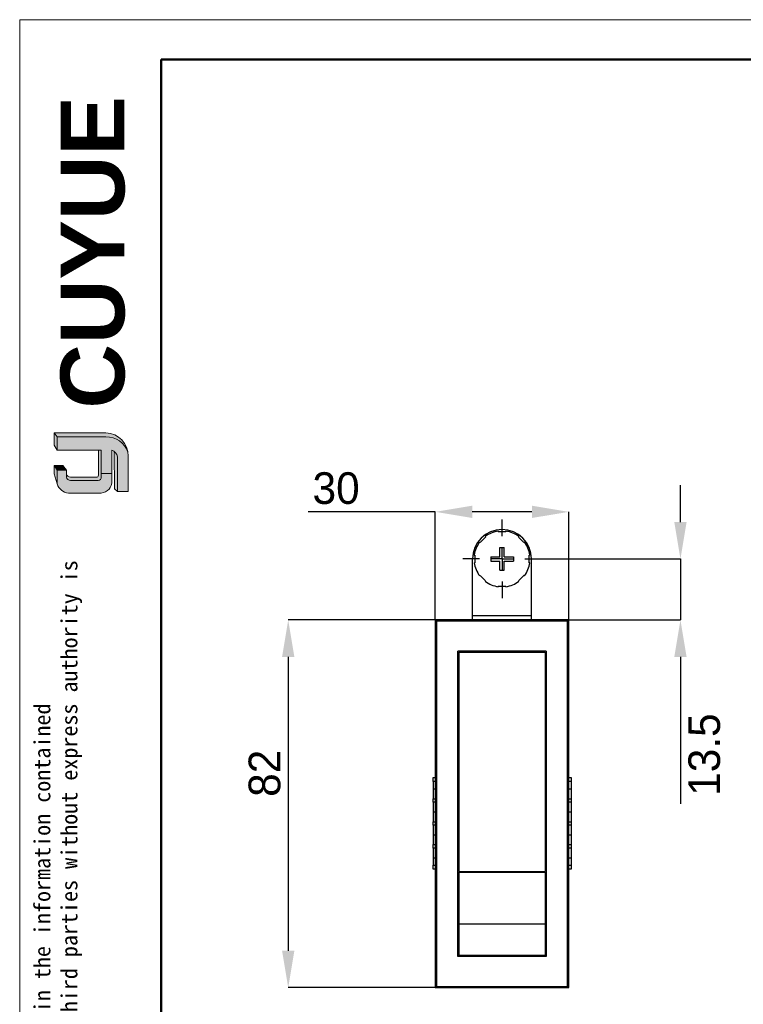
# Model space of a CAD drawing. Header units: millimetres. Extents: x 326 to 586, y 26 to 210.
# Tile 2 of 10: x 326 to 406, y 101 to 210. Entities that reach past the tile are written whole.
import ezdxf

# ---------------------------------------------------------------- set-up
doc = ezdxf.new("R2010")
doc.units = ezdxf.units.MM
doc.header["$PDSIZE"] = -1
doc.linetypes.add('CENTERX2', pattern=[20.319999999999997, 12.7, -2.54, 2.54, -2.54])
for name, color, linetype, lineweight in [('0007', 7, 'Continuous', 5), ('实线层', 7, 'Continuous', 25), ('尺寸线层', 3, 'Continuous', 18), ('粗实线层', 7, 'Continuous', 50), ('细实线层', 3, 'Continuous', 18)]:
    doc.layers.add(name, color=color, linetype=linetype, lineweight=lineweight)
for name, color, linetype in [('1轮廓实线层', 7, 'Continuous'), ('3中心线层', 1, 'CENTERX2'), ('7标注层', 3, 'Continuous')]:
    doc.layers.add(name, color=color, linetype=linetype)
doc.styles.add('ARIAL', font='arial.ttf')
doc.styles.add('SLDTEXTSTYLE5', font='TXT', dxfattribs={"width": 0.7})
doc.dimstyles.new('SLDDIMSTYLE0', dxfattribs={"dimtxt": 3.5, "dimasz": 4.08, "dimexe": 0, "dimexo": 0.0625, "dimgap": 0.875, "dimtad": 2, "dimlfac": 2, "dimrnd": 1e-09, "dimzin": 4, "dimdsep": 46, "dimtxsty": 'SLDTEXTSTYLE5', "dimsah": 1, "dimcen": 0.09, "dimadec": 0, "dimazin": 1, "dimtfac": 1, "dimtofl": 0, "dimtmove": 0, "dimatfit": 3, "dimfxl": 1, "dimfrac": 2, "dimtolj": 1, "dimtzin": 12, "dimarcsym": 0})
doc.dimstyles.new('SLDDIMSTYLE1', dxfattribs={"dimtxt": 3.5, "dimasz": 4.08, "dimexe": 0, "dimexo": 0.0625, "dimgap": 0.875, "dimtad": 2, "dimlfac": 2, "dimrnd": 1e-09, "dimzin": 4, "dimdsep": 46, "dimtxsty": 'SLDTEXTSTYLE5', "dimsah": 1, "dimcen": 0.09, "dimadec": 0, "dimazin": 1, "dimtfac": 1, "dimtmove": 0, "dimatfit": 0, "dimfxl": 1, "dimfrac": 2, "dimtolj": 1, "dimtzin": 12, "dimarcsym": 0})

# ---------------------------------------------------------------- blocks, each defined once
blk = doc.blocks.new('_D')
at = {"layer": '7标注层', "color": 0, "lineweight": -2, "transparency": 16777216}
for p, q in [((371.6149553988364, 155.4606493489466), (357.5531118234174, 155.4606493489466)), ((371.6149553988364, 143.5663725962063), (371.6149553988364, 155.4606493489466)), ((382.2849553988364, 155.4606493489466), (375.6949553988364, 155.4606493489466)), ((386.3649553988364, 143.5663725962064), (386.3649553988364, 155.4606493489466))]:
    blk.add_line(p, q, dxfattribs=at)
at = {"layer": '7标注层', "color": 0, "transparency": 16777216}
for points in [[(375.6949553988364, 156.1406493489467), (375.6949553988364, 154.7806493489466), (371.6149553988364, 155.4606493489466)], [(382.2849553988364, 156.1406493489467), (382.2849553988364, 154.7806493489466), (386.3649553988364, 155.4606493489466)]]:
    blk.add_solid(points, dxfattribs=at)
at = {"layer": 'Defpoints', "color": 0, "transparency": 16777216}
for p in [(371.6149553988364, 155.4606493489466), (371.6149553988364, 143.5038725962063), (386.3649553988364, 143.5038725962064)]:
    blk.add_point(p, dxfattribs=at)
at = {"layer": '7标注层', "color": 0, "transparency": 16777216, "insert": (360.657162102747, 159.8356493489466), "char_height": 3.5, "attachment_point": 2}
blk.add_mtext('\\A1;30', dxfattribs=at)
blk = doc.blocks.new('_D_1')
at = {"layer": '7标注层', "color": 0, "lineweight": -2, "transparency": 16777216}
for p, q in [((371.5524553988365, 143.5038725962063), (355.3649553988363, 143.5038725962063)), ((355.3649553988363, 139.4238725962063), (355.3649553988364, 106.9338725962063)), ((371.5524553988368, 102.8538725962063), (355.3649553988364, 102.8538725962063))]:
    blk.add_line(p, q, dxfattribs=at)
at = {"layer": '7标注层', "color": 0, "transparency": 16777216}
for points in [[(354.6849553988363, 139.4238725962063), (356.0449553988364, 139.4238725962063), (355.3649553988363, 143.5038725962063)], [(354.6849553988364, 106.9338725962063), (356.0449553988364, 106.9338725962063), (355.3649553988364, 102.8538725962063)]]:
    blk.add_solid(points, dxfattribs=at)
at = {"layer": 'Defpoints', "color": 0, "transparency": 16777216}
for p in [(371.6149553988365, 143.5038725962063), (355.3649553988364, 102.8538725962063), (371.6149553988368, 102.8538725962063)]:
    blk.add_point(p, dxfattribs=at)
at = {"layer": '7标注层', "color": 0, "transparency": 16777216, "insert": (350.9899553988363, 126.5537645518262), "char_height": 3.5, "attachment_point": 2, "rotation": 90}
blk.add_mtext('\\A1;82', dxfattribs=at)
blk = doc.blocks.new('_D_2')
at = {"layer": '7标注层', "color": 0, "lineweight": -2, "transparency": 16777216}
for p, q in [((398.697946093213, 154.3338725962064), (398.697946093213, 158.4138725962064)), ((383.4024553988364, 150.2538725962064), (398.697946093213, 150.2538725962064)), ((398.697946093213, 150.2538725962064), (398.697946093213, 143.5038725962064)), ((386.4274553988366, 143.5038725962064), (398.697946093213, 143.5038725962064)), ((398.697946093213, 139.4238725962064), (398.697946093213, 123.1818614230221))]:
    blk.add_line(p, q, dxfattribs=at)
at = {"layer": '7标注层', "color": 0, "transparency": 16777216}
for points in [[(398.017946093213, 154.3338725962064), (399.377946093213, 154.3338725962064), (398.697946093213, 150.2538725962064)], [(398.017946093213, 139.4238725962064), (399.377946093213, 139.4238725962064), (398.697946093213, 143.5038725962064)]]:
    blk.add_solid(points, dxfattribs=at)
at = {"layer": 'Defpoints', "color": 0, "transparency": 16777216}
for p in [(383.3399553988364, 150.2538725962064), (386.3649553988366, 143.5038725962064), (398.697946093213, 143.5038725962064)]:
    blk.add_point(p, dxfattribs=at)
at = {"layer": '7标注层', "color": 0, "transparency": 16777216, "insert": (399.5729460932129, 128.6225038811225), "char_height": 3.5, "attachment_point": 2, "rotation": 90}
blk.add_mtext('\\A1;13.5', dxfattribs=at)
blk = doc.blocks.new('SW_CENTERMARKSYMBOL_0')
at = {"layer": '3中心线层', "color": 0}
for p, q in [((0, 2.500000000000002), (0, 4.349999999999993)), ((0, 0), (0, 1.250000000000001)), ((-2.500000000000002, 0), (-4.349999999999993, 0)), ((0, 0), (-1.250000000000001, 0)), ((0, 0), (0, -1.250000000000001)), ((0, 0), (1.250000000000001, 0)), ((2.500000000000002, 0), (4.349999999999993, 0)), ((0, -2.500000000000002), (0, -4.349999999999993))]:
    blk.add_line(p, q, dxfattribs=at)

msp = doc.modelspace()

# ---------------------------------------------------------------- hatches: boundary and pattern name
at = {"layer": '实线层'}
h = msp.add_hatch(color=251, dxfattribs=at)
edge = h.paths.add_edge_path(flags=0)
edge.add_line((329.5236750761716, 164.1826379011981), (329.830055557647, 163.7495118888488))
edge.add_line((329.830055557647, 163.7495118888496), (335.2311482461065, 163.7495118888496))
edge.add_arc((335.3264923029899, 161.3050117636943), 2.446358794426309, 18.258457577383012, 92.23360366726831, ccw=False)
edge.add_arc((335.1651579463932, 161.6661299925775), 2.517372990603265, 9.265836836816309, 88.49787900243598)
edge.add_line((335.2311482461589, 164.1826379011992), (329.5236750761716, 164.1826379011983))
h = msp.add_hatch(color=254, dxfattribs=at)
h.paths.add_polyline_path([(329.5236750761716, 159.6473733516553), (329.830055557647, 158.5471283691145), (329.830055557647, 160.0598991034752), (329.5236750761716, 160.5801767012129)], flags=0)
h.paths.add_polyline_path([(329.830055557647, 162.2757430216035), (329.830055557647, 163.7495118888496), (329.5236750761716, 164.1826379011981), (329.5236750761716, 162.8190035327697)], flags=0)
h = msp.add_hatch(color=251, dxfattribs=at)
edge = h.paths.add_edge_path(flags=0)
edge.add_line((334.1458194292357, 159.2885339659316), (331.3284718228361, 159.2885339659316))
edge.add_arc((331.32746660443, 159.7699648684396), 0.4814319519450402, 193.8962338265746, 270.1196323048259, ccw=False)
edge.add_line((330.8601250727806, 159.6543421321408), (330.8601250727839, 159.3071538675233))
edge.add_arc((331.327466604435, 159.4227766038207), 0.4814319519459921, 193.8962338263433, 270.1196323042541)
edge.add_line((331.3284718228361, 158.9413457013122), (334.3552789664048, 158.9413457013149))
edge.add_arc((334.3694952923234, 159.2892144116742), 0.3481590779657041, 267.659799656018, 364.9883187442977)
edge.add_line((334.7163356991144, 159.3194877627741), (334.7163356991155, 162.2757430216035))
edge.add_line((334.7163356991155, 162.2757430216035), (334.4232522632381, 162.2757430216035))
edge.add_line((334.4232522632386, 162.2757430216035), (334.4232522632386, 159.5107315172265))
edge.add_arc((334.1544320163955, 159.5620786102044), 0.273680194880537, 268.1966309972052, 349.18624476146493, ccw=False)
h = msp.add_hatch(color=251, dxfattribs=at)
edge = h.paths.add_edge_path(flags=0)
edge.add_line((336.1597190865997, 158.0060221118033), (336.5007566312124, 157.6961386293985))
edge.add_line((336.5007566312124, 157.6961386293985), (336.5007566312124, 161.5406786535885))
edge.add_arc((335.5871539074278, 161.3998253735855), 0.9243968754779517, 8.764480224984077, 53.88699480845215)
edge.add_line((336.1319746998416, 162.1466050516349), (336.1597190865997, 158.0060221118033))
msp.add_hatch(color=251, dxfattribs=at).paths.add_polyline_path([(330.8601250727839, 160.0598991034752), (330.4648043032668, 160.5801767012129), (329.5236750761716, 160.5801767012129), (329.830055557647, 160.0598991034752)], flags=0)
h = msp.add_hatch(color=30, dxfattribs=at)
edge = h.paths.add_edge_path(flags=0)
edge.add_arc((331.3274666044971, 159.4227766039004), 0.4814319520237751, 193.8962338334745, 270.11963231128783, ccw=False)
edge.add_line((330.8601250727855, 159.3071538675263), (330.8601250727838, 160.0598991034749))
edge.add_line((330.8601250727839, 160.0598991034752), (329.830055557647, 160.0598991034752))
edge.add_line((329.830055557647, 160.0598991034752), (329.830055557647, 158.5471283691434))
edge.add_arc((331.2507713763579, 159.0211321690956), 1.497702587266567, 198.4506221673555, 263.4013944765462)
edge.add_line((331.0786659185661, 157.5333510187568), (334.7163356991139, 157.533351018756))
edge.add_arc((334.596946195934, 158.8148915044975), 1.287089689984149, 275.3223660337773, 362.7233690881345)
edge.add_line((335.8825822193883, 158.876046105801), (335.8825822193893, 159.6825472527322))
edge.add_line((335.8825822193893, 159.6825472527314), (334.7163356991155, 159.6825472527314))
edge.add_line((334.7163356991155, 159.6825472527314), (334.7163356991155, 159.3194877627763))
edge.add_arc((334.3694952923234, 159.2892144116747), 0.3481590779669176, -92.34020034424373, 4.988318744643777, ccw=False)
edge.add_line((334.3552789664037, 158.9413457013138), (331.3284718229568, 158.9413457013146))
at = {"layer": '尺寸线层'}
h = msp.add_hatch(color=179, dxfattribs=at)
edge = h.paths.add_edge_path(flags=0)
edge.add_line((335.2311482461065, 163.7495118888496), (329.830055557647, 163.7495118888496))
edge.add_line((329.830055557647, 163.7495118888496), (329.830055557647, 162.2757430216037))
edge.add_line((329.830055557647, 162.2757430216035), (334.7163356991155, 162.2757430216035))
edge.add_line((334.7163356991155, 162.2757430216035), (334.7163356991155, 159.6825472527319))
edge.add_line((334.7163356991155, 159.6825472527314), (335.8825822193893, 159.6825472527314))
edge.add_line((335.8825822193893, 159.6825472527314), (335.8825822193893, 162.2757430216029))
edge.add_arc((335.5871538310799, 161.399825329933), 0.9243969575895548, 8.764482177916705, 71.36184450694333, ccw=False)
edge.add_line((336.5007566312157, 161.5406786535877), (336.5007566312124, 157.6961386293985))
edge.add_line((336.5007566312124, 157.6961386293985), (337.6821684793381, 157.6961386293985))
edge.add_line((337.6821684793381, 157.6961386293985), (337.6821684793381, 161.6234124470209))
edge.add_arc((335.165158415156, 161.6661299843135), 2.5173725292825, 359.0276957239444, 369.2658387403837)
edge.add_arc((335.3264923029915, 161.3050117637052), 2.446358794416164, 18.25845757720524, 92.23360366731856)

# ---------------------------------------------------------------- linework, layer by layer
at = {"layer": '0007'}
for p, q in [((329.5236750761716, 164.1826379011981), (335.231148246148, 164.1826379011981)), ((329.5236750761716, 162.8190035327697), (329.5236750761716, 164.1826379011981)), ((329.830055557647, 163.7495118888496), (329.5236750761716, 164.1826379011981)), ((329.830055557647, 163.7495118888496), (335.2311482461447, 163.7495118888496)), ((329.830055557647, 162.2757430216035), (329.830055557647, 163.7495118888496)), ((329.830055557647, 162.2757430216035), (329.5236750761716, 162.8190035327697)), ((334.7163356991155, 162.2757430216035), (329.830055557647, 162.2757430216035)), ((334.4232522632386, 159.5107315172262), (334.4232522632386, 162.2757430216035)), ((334.7163356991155, 159.3194877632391), (334.7163356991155, 162.2757430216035)), ((335.8825822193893, 158.8760461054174), (335.8825822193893, 162.2757430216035)), ((336.1597190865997, 158.0060221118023), (336.1319746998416, 162.1466050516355)), ((336.5007566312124, 157.6961386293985), (336.5007566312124, 161.540678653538)), ((337.6821684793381, 157.6961386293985), (337.6821684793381, 161.6234124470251)), ((329.5236750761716, 159.6473733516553), (329.5236750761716, 160.5801767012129)), ((330.4648043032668, 160.5801767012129), (329.5236750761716, 160.5801767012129)), ((329.830055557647, 160.0598991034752), (329.5236750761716, 160.5801767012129)), ((329.830055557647, 158.5471283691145), (329.830055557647, 160.0598991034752)), ((330.8601250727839, 160.0598991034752), (329.830055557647, 160.0598991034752)), ((330.8601250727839, 160.0598991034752), (330.4648043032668, 160.5801767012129)), ((330.8601250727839, 159.3071538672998), (330.8601250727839, 160.0598991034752)), ((329.830055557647, 158.5471283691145), (329.5236750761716, 159.6473733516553)), ((334.1458194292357, 159.2885339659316), (331.3284718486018, 159.2885339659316)), ((334.3552789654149, 158.941345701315), (331.3284718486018, 158.941345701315)), ((334.7163356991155, 159.6825472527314), (335.8825822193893, 159.6825472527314)), ((336.5007566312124, 157.6961386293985), (336.1597190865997, 158.0060221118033)), ((334.7163356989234, 157.5333510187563), (331.0786659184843, 157.5333510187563)), ((337.6821684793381, 157.6961386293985), (336.5007566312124, 157.6961386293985))]:
    msp.add_line(p, q, dxfattribs=at)
for centre, radius, start, end in [((335.1651579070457, 161.6661299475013), 2.517373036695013, 359.0276967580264, 88.49787813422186), ((335.3264925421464, 161.3050121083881), 2.446358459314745, 18.24249939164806, 92.23360957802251), ((335.5871538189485, 161.399825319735), 0.9243969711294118, 8.764482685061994, 71.36184399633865), ((331.3274665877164, 159.7699648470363), 0.4814319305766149, 193.896231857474, 270.1196373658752), ((331.3274665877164, 159.4227765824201), 0.4814319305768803, 193.8962318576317, 270.1196373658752), ((334.1544320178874, 159.5620786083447), 0.27368019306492, 268.1966306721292, 349.1862450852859), ((334.369495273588, 159.2892144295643), 0.3481590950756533, 267.6598026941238, 4.988315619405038), ((331.2507715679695, 159.021132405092), 1.497702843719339, 198.4506284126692, 263.4013882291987), ((334.5969462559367, 158.8148914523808), 1.287089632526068, 275.322363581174, 2.723371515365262)]:
    msp.add_arc(centre, radius, start, end, dxfattribs=at)
at = {"layer": '1轮廓实线层'}
for p, q in [((377.1691554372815, 152.6757133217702), (376.5681146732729, 152.0746725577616)), ((377.1191426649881, 152.7257260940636), (377.1691554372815, 152.6757133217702)), ((378.5649553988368, 153.3246013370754), (378.5649553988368, 153.2538725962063)), ((379.4149553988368, 153.2538725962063), (378.5649553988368, 153.2538725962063)), ((379.4149553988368, 153.3246013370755), (379.4149553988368, 153.2538725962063)), ((380.8607681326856, 152.7257260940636), (380.8107553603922, 152.6757133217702)), ((381.4117961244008, 152.0746725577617), (380.8107553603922, 152.6757133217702)), ((376.5181019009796, 152.124685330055), (376.5681146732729, 152.0746725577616)), ((378.7399553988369, 151.5038725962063), (379.2399553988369, 151.5038725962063)), ((378.7399553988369, 150.5038725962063), (378.7399553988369, 151.5038725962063)), ((379.2399553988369, 150.5038725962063), (379.2399553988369, 151.5038725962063)), ((381.4618088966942, 152.1246853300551), (381.4117961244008, 152.0746725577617)), ((375.7399553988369, 144.0038725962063), (375.7399553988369, 150.2538725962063)), ((375.9192266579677, 150.6788725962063), (375.9899553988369, 150.6788725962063)), ((375.9899553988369, 150.6788725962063), (375.9899553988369, 149.8288725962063)), ((377.7399553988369, 150.5038725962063), (377.7399553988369, 150.0038725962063)), ((377.7399553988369, 150.5038725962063), (378.7399553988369, 150.5038725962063)), ((379.2399553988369, 150.5038725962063), (380.2399553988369, 150.5038725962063)), ((380.2399553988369, 150.5038725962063), (380.2399553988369, 150.0038725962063)), ((382.060684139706, 150.6788725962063), (381.9899553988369, 150.6788725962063)), ((381.9899553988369, 149.8288725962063), (381.9899553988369, 150.6788725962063)), ((382.2399553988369, 144.0038725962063), (382.2399553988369, 150.2538725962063)), ((375.9192266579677, 149.8288725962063), (375.9899553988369, 149.8288725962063)), ((377.7399553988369, 150.0038725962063), (378.7399553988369, 150.0038725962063)), ((378.7399553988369, 149.0038725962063), (378.7399553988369, 150.0038725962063)), ((379.2399553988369, 150.0038725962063), (380.2399553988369, 150.0038725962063)), ((379.2399553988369, 149.0038725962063), (379.2399553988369, 150.0038725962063)), ((382.060684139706, 149.8288725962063), (381.9899553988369, 149.8288725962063)), ((376.5181019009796, 148.3830598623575), (376.5681146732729, 148.4330726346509)), ((376.5681146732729, 148.4330726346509), (377.1691554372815, 147.8320318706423)), ((378.7399553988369, 149.0038725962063), (379.2399553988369, 149.0038725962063)), ((380.8107553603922, 147.8320318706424), (381.4117961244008, 148.433072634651)), ((381.4618088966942, 148.3830598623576), (381.4117961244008, 148.433072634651)), ((377.1191426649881, 147.782019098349), (377.1691554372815, 147.8320318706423)), ((378.5649553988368, 147.2538725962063), (379.4149553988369, 147.2538725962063)), ((378.5649553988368, 147.1831438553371), (378.5649553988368, 147.2538725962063)), ((379.4149553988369, 147.1831438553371), (379.4149553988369, 147.2538725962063)), ((380.8607681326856, 147.782019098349), (380.8107553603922, 147.8320318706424)), ((375.7399553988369, 144.0038725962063), (382.2399553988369, 144.0038725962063)), ((375.7399553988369, 143.5038725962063), (375.7399553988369, 144.0038725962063)), ((382.2399553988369, 143.5038725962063), (382.2399553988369, 144.0038725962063)), ((371.7489299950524, 143.3698979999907), (371.6149553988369, 143.5038725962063)), ((386.3649553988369, 143.5038725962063), (371.6149553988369, 143.5038725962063)), ((371.6149553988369, 143.5038725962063), (371.6149553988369, 102.8538725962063)), ((386.2309808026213, 143.3698979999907), (371.7489299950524, 143.3698979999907)), ((371.7489299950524, 143.3698979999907), (371.7489299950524, 102.9878471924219)), ((386.2309808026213, 143.3698979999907), (386.3649553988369, 143.5038725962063)), ((386.2309808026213, 102.9878471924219), (386.2309808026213, 143.3698979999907)), ((386.3649553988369, 102.8538725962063), (386.3649553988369, 143.5038725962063)), ((383.8649553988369, 140.0538725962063), (374.1149553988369, 140.0538725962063)), ((374.1149553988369, 106.3038725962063), (374.1149553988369, 140.0538725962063)), ((374.2149553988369, 139.9538725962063), (374.2149553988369, 115.7038725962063)), ((374.2149553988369, 139.9538725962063), (383.7649553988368, 139.9538725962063)), ((374.4899553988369, 140.0538725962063), (374.4899553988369, 139.9538725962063)), ((383.4899553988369, 140.0538725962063), (383.4899553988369, 139.9538725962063)), ((383.7649553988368, 139.9538725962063), (383.7649553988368, 115.7038725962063)), ((383.8649553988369, 140.0538725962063), (383.8649553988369, 106.3038725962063)), ((371.3649553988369, 126.0884603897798), (371.6149553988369, 126.0884603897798)), ((371.3649553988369, 125.6475836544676), (371.3649553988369, 126.0884603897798)), ((371.3649553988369, 125.6475836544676), (371.3649553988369, 124.8197103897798)), ((371.6149553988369, 125.6475836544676), (371.3649553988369, 125.6475836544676)), ((386.3649553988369, 126.0884603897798), (386.6149553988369, 126.0884603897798)), ((386.6149553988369, 125.6475836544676), (386.3649553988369, 125.6475836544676)), ((386.6149553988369, 126.0884603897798), (386.6149553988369, 125.6475836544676)), ((386.6149553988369, 125.6475836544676), (386.6149553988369, 124.8197103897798)), ((371.3649553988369, 124.8197103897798), (371.6149553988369, 124.8197103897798)), ((371.3649553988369, 124.8197103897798), (371.3649553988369, 123.7418371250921)), ((386.3649553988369, 124.8197103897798), (386.6149553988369, 124.8197103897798)), ((386.6149553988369, 124.8197103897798), (386.6149553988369, 123.7418371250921)), ((371.3649553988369, 123.3600836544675), (371.3649553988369, 123.7418371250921)), ((371.3649553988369, 123.7418371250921), (371.6149553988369, 123.7418371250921)), ((371.3649553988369, 123.3600836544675), (371.3649553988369, 122.2822103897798)), ((371.6149553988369, 123.3600836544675), (371.3649553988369, 123.3600836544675)), ((386.3649553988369, 123.7418371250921), (386.6149553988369, 123.7418371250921)), ((386.6149553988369, 123.3600836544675), (386.3649553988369, 123.3600836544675)), ((386.6149553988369, 123.7418371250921), (386.6149553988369, 123.3600836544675)), ((386.6149553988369, 123.3600836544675), (386.6149553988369, 122.2822103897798)), ((371.3649553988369, 122.2822103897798), (371.6149553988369, 122.2822103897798)), ((371.3649553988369, 122.2822103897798), (371.3649553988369, 121.2043371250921)), ((386.3649553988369, 122.2822103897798), (386.6149553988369, 122.2822103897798)), ((386.6149553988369, 122.2822103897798), (386.6149553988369, 121.2043371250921)), ((371.3649553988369, 120.8225836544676), (371.3649553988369, 121.2043371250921)), ((371.3649553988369, 121.2043371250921), (371.6149553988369, 121.2043371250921)), ((386.3649553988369, 121.2043371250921), (386.6149553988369, 121.2043371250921)), ((386.6149553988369, 121.2043371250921), (386.6149553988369, 120.8225836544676)), ((371.3649553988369, 120.8225836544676), (371.3649553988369, 119.7447103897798)), ((371.6149553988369, 120.8225836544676), (371.3649553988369, 120.8225836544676)), ((386.6149553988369, 120.8225836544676), (386.3649553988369, 120.8225836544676)), ((386.6149553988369, 120.8225836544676), (386.6149553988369, 119.7447103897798)), ((371.3649553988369, 119.7447103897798), (371.6149553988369, 119.7447103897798)), ((371.3649553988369, 119.7447103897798), (371.3649553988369, 118.6668371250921)), ((371.3649553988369, 118.2850836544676), (371.3649553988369, 118.6668371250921)), ((371.3649553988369, 118.6668371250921), (371.6149553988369, 118.6668371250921)), ((386.3649553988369, 119.7447103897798), (386.6149553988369, 119.7447103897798)), ((386.3649553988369, 118.6668371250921), (386.6149553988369, 118.6668371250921)), ((386.6149553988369, 119.7447103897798), (386.6149553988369, 118.6668371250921)), ((386.6149553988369, 118.6668371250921), (386.6149553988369, 118.2850836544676)), ((371.3649553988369, 118.2850836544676), (371.3649553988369, 117.2072103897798)), ((371.6149553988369, 118.2850836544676), (371.3649553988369, 118.2850836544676)), ((386.6149553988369, 118.2850836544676), (386.3649553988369, 118.2850836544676)), ((386.6149553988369, 118.2850836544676), (386.6149553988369, 117.2072103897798)), ((371.3649553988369, 117.2072103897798), (371.6149553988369, 117.2072103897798)), ((371.3649553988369, 117.2072103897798), (371.3649553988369, 116.3793371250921)), ((386.3649553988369, 117.2072103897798), (386.6149553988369, 117.2072103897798)), ((386.6149553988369, 117.2072103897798), (386.6149553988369, 116.3793371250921)), ((371.3649553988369, 115.9384603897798), (371.3649553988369, 116.3793371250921)), ((371.3649553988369, 116.3793371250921), (371.6149553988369, 116.3793371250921)), ((371.6149553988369, 115.9384603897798), (371.3649553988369, 115.9384603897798)), ((374.2149553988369, 115.7038725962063), (383.7649553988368, 115.7038725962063)), ((374.2149553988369, 115.6038725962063), (383.7649553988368, 115.6038725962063)), ((374.2149553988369, 115.6038725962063), (374.2149553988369, 109.9276281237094)), ((374.4899553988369, 115.7038725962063), (374.4899553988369, 115.6038725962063)), ((383.4899553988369, 115.7038725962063), (383.4899553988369, 115.6038725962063)), ((383.7649553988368, 115.6038725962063), (383.7649553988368, 109.9276281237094)), ((386.3649553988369, 116.3793371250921), (386.6149553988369, 116.3793371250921)), ((386.6149553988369, 115.9384603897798), (386.3649553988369, 115.9384603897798)), ((386.6149553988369, 116.3793371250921), (386.6149553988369, 115.9384603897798)), ((374.2149553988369, 109.9276281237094), (383.7649553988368, 109.9276281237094)), ((374.2149553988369, 109.9276281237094), (374.2149553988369, 106.4038725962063)), ((383.7649553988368, 109.9276281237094), (383.7649553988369, 106.4038725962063)), ((383.8649553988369, 106.3038725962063), (374.1149553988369, 106.3038725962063)), ((383.7649553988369, 106.4038725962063), (374.2149553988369, 106.4038725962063)), ((374.4899553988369, 106.4038725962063), (374.4899553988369, 106.3038725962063)), ((375.3649553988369, 106.3038725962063), (375.3649553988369, 106.4038725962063)), ((376.1149553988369, 106.3038725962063), (376.1149553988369, 106.4038725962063)), ((381.8649553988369, 106.4038725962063), (381.8649553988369, 106.3038725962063)), ((382.6149553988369, 106.4038725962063), (382.6149553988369, 106.3038725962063)), ((383.4899553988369, 106.4038725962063), (383.4899553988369, 106.3038725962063)), ((371.7489299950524, 102.9878471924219), (371.6149553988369, 102.8538725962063)), ((371.6149553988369, 102.8538725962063), (386.3649553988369, 102.8538725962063)), ((371.7489299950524, 102.9878471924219), (386.2309808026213, 102.9878471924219)), ((386.2309808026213, 102.9878471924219), (386.3649553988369, 102.8538725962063))]:
    msp.add_line(p, q, dxfattribs=at)
for radius, start, end in [(3.249999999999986, 90, 180), (3.25, 0, 90), (3.100000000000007, 97.87988371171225, 127.1201162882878), (3.100000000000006, 52.87988371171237, 82.12011628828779), (3.100000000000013, 142.8798837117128, 172.1201162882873), (3.100000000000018, 7.879883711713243, 37.1201162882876), (3.100000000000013, 187.8798837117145, 217.1201162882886), (3.100000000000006, 322.8798837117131, 352.1201162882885), (3.100000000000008, 232.8798837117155, 262.1201162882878), (3.10000000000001, 277.8798837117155, 307.120116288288)]:
    msp.add_arc((378.9899553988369, 150.2538725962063), radius, start, end, dxfattribs=at)
at = {"layer": '粗实线层'}
msp.add_lwpolyline([(341.3390781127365, 205.4885840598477), (581.8505437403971, 205.4885840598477), (581.8505437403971, 28.91254883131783), (341.3390781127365, 28.91254883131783)], close=True, dxfattribs=at)
at = {"layer": '细实线层'}
msp.add_lwpolyline([(325.7018735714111, 209.8746914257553), (586.2366511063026, 209.8746914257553), (586.2366511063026, 25.65818205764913), (325.7018735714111, 25.65818205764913)], close=True, dxfattribs=at)

# ---------------------------------------------------------------- block references
at = {"layer": '3中心线层'}
msp.add_blockref('SW_CENTERMARKSYMBOL_0', (378.9899553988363, 150.2538725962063), dxfattribs=at)

# ---------------------------------------------------------------- texts
at = {"layer": '粗实线层', "color": 49, "insert": (330.2086905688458, 166.8814503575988), "char_height": 7.0656, "width": 29.85958380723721, "attachment_point": 1, "rotation": 90, "style": 'ARIAL'}
msp.add_mtext('{\\fArial|b1|i0|c134|p34;\\C30;CU\\C179;YUE}', dxfattribs=at)
at = {"layer": '粗实线层', "color": 3, "insert": (327.2932714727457, 47.72173750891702), "char_height": 1.791808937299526, "width": 105.2688267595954, "attachment_point": 1, "rotation": 90}
msp.add_mtext('{\\fSimHei|b0|i0|c134|p49;We reserve all rights in this document and in the information contained therein,reproduction,use or disclosure to third parties without express authority is strictly forbidden. copyright 2023CUYUE}', dxfattribs=at)

# ---------------------------------------------------------------- dimensions: what is measured, and where the dimension line sits
at = {"layer": '7标注层'}
for base, p1, p2, angle, text, dimstyle, picture, middle in [((371.6149553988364, 155.4606493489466), (386.3649553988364, 143.5038725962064), (371.6149553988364, 143.5038725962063), 4.579998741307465e-13, '30', 'SLDDIMSTYLE0', '_D', (360.657162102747, 155.4606493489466)), ((398.697946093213, 143.5038725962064), (383.3399553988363, 150.2538725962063), (386.3649553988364, 143.5038725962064), 90, '13.5', 'SLDDIMSTYLE1', '_D_2', (398.6979460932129, 128.6225038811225)), ((355.3649553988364, 102.8538725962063), (371.6149553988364, 143.5038725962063), (371.6149553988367, 102.8538725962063), 90, '82', 'SLDDIMSTYLE0', '_D_1', (355.3649553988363, 126.5537645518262))]:
    dim = msp.add_linear_dim(base=base, p1=p1, p2=p2, angle=angle, text=text, dimstyle=dimstyle, override={"dimtxsty": 'Standard'}, dxfattribs=at)
    dim.commit()
    dim.dimension.update_dxf_attribs({"geometry": picture, "text_midpoint": middle, "dimtype": 160})

doc.saveas('drawing.dxf')
